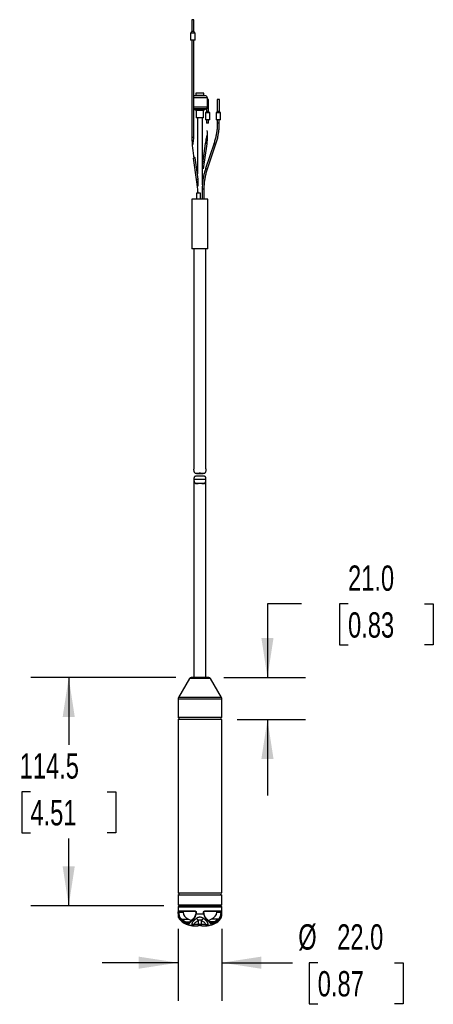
# Model space of a CAD drawing. Header units: millimetres. Extents: x 0 to 1676, y 0 to 1295.
# Tile 4 of 5: x 1101 to 1308, y 259 to 753. Entities that reach past the tile are written whole.
import ezdxf

# ---------------------------------------------------------------- set-up
doc = ezdxf.new("R2010")
doc.units = ezdxf.units.MM
doc.header["$LTSCALE"] = 6
doc.layers.add('DIMENSIONS', color=140, linetype='Continuous', lineweight=25)
doc.styles.add('SLDTEXTSTYLE0', font='TXT', dxfattribs={"width": 0.7})
doc.dimstyles.new('SLDDIMSTYLE0', dxfattribs={"dimtxt": 12.948047, "dimasz": 19.812, "dimexe": 0, "dimexo": 0.0625, "dimgap": 3.237012, "dimtad": 0, "dimtih": 1, "dimtoh": 1, "dimdec": 1, "dimrnd": 1e-09, "dimzin": 4, "dimdsep": 46, "dimtxsty": 'SLDTEXTSTYLE0', "dimsah": 1, "dimcen": 0.09, "dimadec": 0, "dimazin": 1, "dimtfac": 1, "dimtdec": 1, "dimtmove": 0, "dimatfit": 0, "dimfxl": 0, "dimfrac": 2, "dimtolj": 1, "dimtzin": 12, "dimarcsym": 0})
doc.dimstyles.new('SLDDIMSTYLE1', dxfattribs={"dimtxt": 12.948047, "dimasz": 19.812, "dimexe": 0, "dimexo": 0.0625, "dimgap": 3.237012, "dimtad": 0, "dimtih": 1, "dimtoh": 1, "dimdec": 1, "dimrnd": 1e-09, "dimzin": 12, "dimdsep": 46, "dimtxsty": 'SLDTEXTSTYLE0', "dimsah": 1, "dimcen": 0.09, "dimadec": 0, "dimazin": 3, "dimtfac": 1, "dimtdec": 1, "dimtofl": 0, "dimtmove": 0, "dimatfit": 3, "dimfxl": 0, "dimfrac": 2, "dimtolj": 1, "dimtzin": 12, "dimarcsym": 0})

# ---------------------------------------------------------------- blocks, each defined once
blk = doc.blocks.new('_D')
at = {"layer": 'DIMENSIONS'}
for p, q in [((1180.21, 296.9), (1180.21, 260.93)), ((1202.21, 296.9), (1202.21, 260.93)), ((1180.21, 279.98), (1142.11, 279.98)), ((1202.21, 279.98), (1237.69, 279.98)), ((1250.36, 279.98), (1246.01, 279.98)), ((1246.01, 279.98), (1246.01, 259.4)), ((1288.84, 279.98), (1293.19, 279.98)), ((1293.19, 279.98), (1293.19, 259.4)), ((1246.01, 259.4), (1250.36, 259.4)), ((1293.19, 259.4), (1288.84, 259.4))]:
    blk.add_line(p, q, dxfattribs=at)
for points in [[(1180.21, 279.98), (1160.39, 283.03), (1160.39, 276.93)], [(1202.21, 279.98), (1222.02, 276.93), (1222.02, 283.03)]]:
    blk.add_solid(points, dxfattribs=at)
at = {"layer": 'DIMENSIONS', "char_height": 12.7, "attachment_point": 1, "style": 'SLDTEXTSTYLE0'}
for s, insert in [('%%c', (1240.59, 299.25)), ('22.0', (1260.14, 299.25)), ('0.87', (1250.36, 275.77))]:
    blk.add_mtext(s, dxfattribs=dict(at, insert=insert))
blk = doc.blocks.new('_D_1')
at = {"layer": 'DIMENSIONS'}
for p, q in [((1179.16, 423.02), (1106.26, 423.02)), ((1125.31, 423.02), (1125.31, 389.24)), ((1106.07, 365.77), (1101.73, 365.77)), ((1101.73, 365.77), (1101.73, 345.19)), ((1144.55, 365.77), (1148.9, 365.77)), ((1148.9, 365.77), (1148.9, 345.19)), ((1101.73, 345.19), (1106.07, 345.19)), ((1125.31, 308.52), (1125.31, 342.29)), ((1148.9, 345.19), (1144.55, 345.19)), ((1173.09, 308.52), (1106.26, 308.52))]:
    blk.add_line(p, q, dxfattribs=at)
for points in [[(1125.31, 423.02), (1122.27, 403.2), (1128.36, 403.2)], [(1125.31, 308.52), (1128.36, 328.33), (1122.27, 328.33)]]:
    blk.add_solid(points, dxfattribs=at)
at = {"layer": 'DIMENSIONS', "char_height": 12.7, "attachment_point": 1, "style": 'SLDTEXTSTYLE0'}
for s, insert in [('114.5', (1100.69, 385.04)), ('4.51', (1106.07, 361.56))]:
    blk.add_mtext(s, dxfattribs=dict(at, insert=insert))
blk = doc.blocks.new('_D_2')
at = {"layer": 'DIMENSIONS'}
for p, q in [((1242.25, 459.96), (1225.11, 459.96)), ((1225.11, 459.96), (1225.11, 423.02)), ((1265.59, 459.96), (1261.24, 459.96)), ((1261.24, 459.96), (1261.24, 439.38)), ((1304.06, 459.96), (1308.41, 459.96)), ((1308.41, 459.96), (1308.41, 439.38)), ((1261.24, 439.38), (1265.59, 439.38)), ((1308.41, 439.38), (1304.06, 439.38)), ((1203.25, 423.02), (1244.16, 423.02)), ((1209.83, 402.02), (1244.16, 402.02)), ((1225.11, 402.02), (1225.11, 363.92))]:
    blk.add_line(p, q, dxfattribs=at)
for points in [[(1225.11, 423.02), (1228.16, 442.83), (1222.07, 442.83)], [(1225.11, 402.02), (1222.07, 382.2), (1228.16, 382.2)]]:
    blk.add_solid(points, dxfattribs=at)
at = {"layer": 'DIMENSIONS', "char_height": 12.7, "attachment_point": 1, "style": 'SLDTEXTSTYLE0'}
for s, insert in [('21.0', (1265.59, 479.23)), ('0.83', (1265.59, 455.75))]:
    blk.add_mtext(s, dxfattribs=dict(at, insert=insert))

msp = doc.modelspace()

# ---------------------------------------------------------------- linework, layer by layer
for p, q in [((1187.1, 753.02), (1187.1, 747.02)), ((1188.2, 753.02), (1187.1, 753.02)), ((1188.2, 747.02), (1188.2, 753.02)), ((1187.1, 747.02), (1186.55, 746.32)), ((1186.55, 746.32), (1186.55, 742.82)), ((1188.75, 746.32), (1186.55, 746.32)), ((1188.2, 747.02), (1187.1, 747.02)), ((1188.75, 746.32), (1188.2, 747.02)), ((1188.75, 742.82), (1188.75, 746.32)), ((1188.75, 742.82), (1186.55, 742.82)), ((1187.15, 742.82), (1187.15, 693.91)), ((1188.15, 693.91), (1188.15, 742.82)), ((1188.3, 714.8), (1188.15, 714.76)), ((1194.97, 713.77), (1188.15, 713.77)), ((1189.05, 714.94), (1188.3, 714.8)), ((1194.11, 714.8), (1188.3, 714.8)), ((1193.36, 714.94), (1189.05, 714.94)), ((1189.21, 716.13), (1189.21, 715.13)), ((1193.2, 716.13), (1189.21, 716.13)), ((1189.21, 715.13), (1193.2, 715.13)), ((1193.2, 715.13), (1193.2, 716.13)), ((1194.11, 714.8), (1193.36, 714.94)), ((1194.97, 709.18), (1194.97, 713.77)), ((1195.58, 713.02), (1194.97, 713.02)), ((1195.58, 707.02), (1195.58, 713.02)), ((1199.89, 713.02), (1199.89, 707.02)), ((1200.99, 713.02), (1199.89, 713.02)), ((1200.99, 707.02), (1200.99, 713.02)), ((1194.97, 709.18), (1188.15, 709.18)), ((1194.35, 708.26), (1188.15, 708.26)), ((1188.15, 708.22), (1189.04, 707.85)), ((1189.04, 707.85), (1193.37, 707.85)), ((1189.35, 707.39), (1189.35, 703.73)), ((1193.06, 707.39), (1189.35, 707.39)), ((1193.06, 703.73), (1193.06, 707.39)), ((1193.37, 707.85), (1194.35, 708.26)), ((1194.48, 707.02), (1193.93, 706.32)), ((1193.93, 706.32), (1193.93, 702.82)), ((1196.13, 706.32), (1193.93, 706.32)), ((1194.48, 708.32), (1194.48, 707.02)), ((1195.58, 707.02), (1194.48, 707.02)), ((1196.13, 706.32), (1195.58, 707.02)), ((1196.13, 702.82), (1196.13, 706.32)), ((1199.89, 707.02), (1199.34, 706.32)), ((1199.34, 706.32), (1199.34, 702.82)), ((1201.54, 706.32), (1199.34, 706.32)), ((1200.99, 707.02), (1199.89, 707.02)), ((1201.54, 706.32), (1200.99, 707.02)), ((1201.54, 702.82), (1201.54, 706.32)), ((1193.06, 703.73), (1189.35, 703.73)), ((1189.96, 703.73), (1189.96, 675.67)), ((1192.46, 670.18), (1192.46, 703.73)), ((1196.13, 702.82), (1193.93, 702.82)), ((1194.53, 702.82), (1194.53, 701.13)), ((1195.53, 701.13), (1195.53, 702.82)), ((1201.54, 702.82), (1199.34, 702.82)), ((1199.94, 702.82), (1199.94, 701.13)), ((1200.94, 701.13), (1200.94, 702.82)), ((1194.62, 701.13), (1194.53, 701.13)), ((1195.53, 701.13), (1194.62, 701.13)), ((1200.44, 701.13), (1199.94, 701.13)), ((1200.94, 701.13), (1200.44, 701.13)), ((1187.15, 693.91), (1187.15, 693.91)), ((1187.45, 693.91), (1187.15, 693.91)), ((1188.15, 693.91), (1187.45, 693.91)), ((1193.84, 690.93), (1192.46, 680.96)), ((1193.08, 678.21), (1194.83, 690.8)), ((1193.85, 690.94), (1193.84, 690.93)), ((1198.3, 691.02), (1194.07, 678.44)), ((1194.83, 690.8), (1194.84, 690.8)), ((1195.01, 678.12), (1199.25, 690.71)), ((1187.84, 683.58), (1189.33, 672.92)), ((1188.43, 683.82), (1188.23, 684.38)), ((1190.32, 673.06), (1188.83, 683.72)), ((1189.33, 672.91), (1189.33, 672.92)), ((1190.32, 673.06), (1190.32, 673.06)), ((1189.96, 667.96), (1189.96, 666.02)), ((1192.37, 668.02), (1192.37, 663.02)), ((1192.87, 668.02), (1192.37, 668.02)), ((1193.37, 668.02), (1192.87, 668.02)), ((1193.37, 663.02), (1193.37, 668.02)), ((1187.21, 663.02), (1187.21, 638.02)), ((1189.86, 663.02), (1187.21, 663.02)), ((1189.47, 666.02), (1189.47, 663.02)), ((1191.57, 666.02), (1189.47, 666.02)), ((1195.21, 663.02), (1189.86, 663.02)), ((1191.57, 663.02), (1191.57, 666.02)), ((1195.21, 638.02), (1195.21, 663.02)), ((1189.86, 638.02), (1187.21, 638.02)), ((1188.21, 638.02), (1188.21, 527.63)), ((1195.21, 638.02), (1189.86, 638.02)), ((1194.21, 527.66), (1194.21, 638.02)), ((1188.21, 527.41), (1188.22, 527.63)), ((1193.45, 523.98), (1188.96, 523.98)), ((1189.56, 525.38), (1192.87, 525.38)), ((1194.2, 527.66), (1194.2, 527.41)), ((1188.21, 522.66), (1188.21, 423.02)), ((1194.2, 522.41), (1188.21, 522.41)), ((1190.51, 520.44), (1188.99, 520.44)), ((1193.42, 520.44), (1191.85, 520.44)), ((1194.21, 423.02), (1194.21, 522.63)), ((1185.92, 422.52), (1180.41, 412.97)), ((1196.49, 422.52), (1185.92, 422.52)), ((1195.63, 423.02), (1186.78, 423.02)), ((1202, 412.97), (1196.49, 422.52)), ((1180.21, 412.22), (1180.21, 403.02)), ((1202.21, 412.22), (1180.21, 412.22)), ((1202, 412.97), (1180.41, 412.97)), ((1202.21, 403.02), (1202.21, 412.22)), ((1202.21, 403.02), (1180.21, 403.02)), ((1180.21, 402.02), (1180.21, 315.02)), ((1202.21, 402.02), (1180.21, 402.02)), ((1202.21, 315.02), (1202.21, 402.02)), ((1180.21, 315.02), (1191.21, 315.02)), ((1180.21, 314.02), (1180.21, 309.02)), ((1180.21, 314.02), (1191.21, 314.02)), ((1191.21, 315.02), (1202.21, 315.02)), ((1191.21, 314.02), (1202.21, 314.02)), ((1202.21, 309.02), (1202.21, 314.02)), ((1180.21, 309.02), (1180.71, 308.52)), ((1180.21, 309.02), (1191.21, 309.02)), ((1180.71, 308.52), (1180.21, 308.02)), ((1180.21, 308.02), (1180.21, 304.52)), ((1180.21, 308.02), (1183.43, 308.02)), ((1180.71, 308.52), (1191.21, 308.52)), ((1183.43, 308.02), (1202.21, 308.02)), ((1191.21, 309.02), (1202.21, 309.02)), ((1191.21, 308.52), (1201.71, 308.52)), ((1201.71, 308.52), (1202.21, 309.02)), ((1202.21, 308.02), (1201.71, 308.52)), ((1202.21, 304.52), (1202.21, 308.02)), ((1180.21, 304.52), (1180.37, 304.52)), ((1180.35, 305.25), (1180.35, 305.27)), ((1180.35, 305.25), (1180.78, 305.25)), ((1180.49, 302.74), (1180.6, 302.43)), ((1180.54, 306.02), (1188.5, 306.02)), ((1182.72, 305.27), (1180.78, 305.27)), ((1180.78, 305.25), (1180.78, 305.27)), ((1180.78, 305.25), (1182.72, 305.25)), ((1181.99, 301.78), (1185.55, 301.78)), ((1182.72, 305.27), (1182.72, 305.25)), ((1185.55, 301.78), (1186.97, 301.2)), ((1189.19, 305.25), (1189.12, 304.57)), ((1189.19, 305.25), (1189.12, 304.56)), ((1189.19, 305.27), (1189.19, 305.25)), ((1189.32, 304.52), (1193.09, 304.52)), ((1189.4, 305.27), (1189.4, 305.25)), ((1193.01, 305.25), (1193.01, 305.27)), ((1193.01, 305.25), (1193.22, 305.25)), ((1193.22, 305.25), (1193.22, 305.27)), ((1193.29, 304.56), (1193.22, 305.25)), ((1193.29, 304.57), (1193.22, 305.25)), ((1193.91, 306.02), (1201.87, 306.02)), ((1195.44, 301.2), (1196.86, 301.78)), ((1200.42, 301.78), (1196.86, 301.78)), ((1201.63, 305.27), (1199.69, 305.27)), ((1199.69, 305.25), (1199.69, 305.27)), ((1199.69, 305.25), (1201.63, 305.25)), ((1201.74, 305.8), (1201.63, 305.73)), ((1201.63, 305.27), (1201.63, 305.25)), ((1201.81, 302.43), (1201.92, 302.74)), ((1202.04, 304.52), (1202.21, 304.52)), ((1202.06, 305.27), (1202.06, 305.25)), ((1183.84, 300.48), (1186.31, 300.48)), ((1184.72, 299.08), (1187.31, 298.53)), ((1184.74, 299.09), (1184.75, 299.12)), ((1187.67, 298.52), (1189.68, 298.52)), ((1190.5, 299.19), (1188.32, 299.19)), ((1189.68, 298.52), (1189.68, 298.52)), ((1190.5, 299.19), (1190.5, 301.25)), ((1191.91, 301.25), (1191.91, 299.19)), ((1194.09, 299.19), (1191.91, 299.19)), ((1192.73, 298.52), (1194.74, 298.52)), ((1195.1, 298.53), (1197.68, 299.07)), ((1198.57, 300.48), (1196.1, 300.48)), ((1197.67, 299.08), (1197.66, 299.12))]:
    msp.add_line(p, q)
at = {"flags": 128}
for points in [[(1194.84, 690.8), (1194.8, 690.86), (1194.7, 690.93), (1194.54, 690.99), (1194.35, 691.02), (1194.16, 691.04), (1194, 691.02), (1193.89, 690.99), (1193.85, 690.94)], [(1198.76, 690.8), (1198.58, 690.86), (1198.43, 690.93), (1198.33, 690.99), (1198.3, 691.02), (1198.3, 691.02)], [(1188.83, 683.72), (1188.83, 683.72), (1188.8, 683.65), (1188.7, 683.59), (1188.54, 683.53), (1188.35, 683.49), (1188.16, 683.48)], [(1188.43, 683.82), (1188.52, 683.82), (1188.68, 683.81), (1188.79, 683.77), (1188.83, 683.72)], [(1193.08, 678.21), (1193.08, 678.21), (1193.05, 678.28), (1192.94, 678.34), (1192.79, 678.4), (1192.6, 678.44), (1192.46, 678.45)], [(1194.53, 678.21), (1194.35, 678.28), (1194.2, 678.34), (1194.1, 678.4), (1194.07, 678.44), (1194.07, 678.44)], [(1190.32, 673.06), (1190.32, 673.05), (1190.29, 672.99), (1190.18, 672.92), (1190.02, 672.87), (1189.83, 672.83), (1189.64, 672.82)]]:
    msp.add_lwpolyline(points, dxfattribs=at)
for centre, radius, start, end in [((1189.01, 715.13), 0.2, 280, 0), ((1193.4, 715.13), 0.2, 180, 260), ((1193.92, 713.77), 1.05, 0, 80), ((1188.85, 707.39), 0.5, 0, 67.6377), ((1193.56, 707.39), 0.5, 112.3623, 180), ((1193.97, 709.18), 1, 292.3623, 0), ((1199.18, 691.65), 0.947, 244.0413, 274.2647), ((1188.08, 683.79), 0.314, 220.2479, 283.9006), ((1194.95, 679.09), 0.971, 244.3086, 273.7535), ((1189.57, 673.14), 0.335, 224.0182, 282.5591), ((1186.78, 422.02), 1, 90, 150), ((1195.63, 422.02), 1, 30, 90), ((1181.71, 412.22), 1.5, 150, 180), ((1200.71, 412.22), 1.5, 0, 30), ((1180.36, 402.52), 0.5, 270, 90), ((1202.06, 402.52), 0.5, 90, 270), ((1180.36, 314.52), 0.5, 270, 90), ((1202.06, 314.52), 0.5, 90, 270), ((1186.2, 304.52), 6, 180, 196.8458), ((1180.79, 306.01), 0.246, 179.1216, 269.0939), ((1196.21, 304.52), 6, 343.1484, 360), ((1191.21, 297.16), 2.15, 70.7867, 109.2133)]:
    msp.add_arc(centre, radius, start, end)
for centre, major_axis, start_param, end_param in [((1183.43, 305.27), (0.707, 0), 1.570796, 3.141596), ((1188.38, 305.25), (-5.66, 0), 0, 1.047198), ((1194.03, 305.25), (5.66, 0), 5.235988, 6.283185), ((1198.98, 305.27), (-0.707, 0), 3.141593, 4.712389)]:
    msp.add_ellipse(centre, major_axis=major_axis, ratio=0.707107, start_param=start_param, end_param=end_param)
for points, knots in [([(1194.83, 690.79), (1194.95, 691.94), (1195.16, 694.12), (1195, 696.33), (1194.92, 697.37)], [0, 0, 0, 0, 0.528201, 1, 1, 1, 1]), ([(1199.94, 701.13), (1199.92, 700.14), (1199.88, 698.76), (1199.65, 696.73), (1199.37, 695), (1198.92, 693), (1198.51, 691.69), (1198.29, 691.03)], [0, 0, 0, 0, 0.286222, 0.402491, 0.595502, 0.79615, 1, 1, 1, 1]), ([(1199.23, 690.71), (1199.44, 691.36), (1199.9, 692.75), (1200.35, 694.78), (1200.66, 696.72), (1200.89, 698.78), (1200.92, 700.24), (1200.94, 701.13)], [0, 0, 0, 0, 0.194501, 0.416212, 0.587261, 0.750243, 1, 1, 1, 1]), ([(1187.15, 693.91), (1187.2, 692.14), (1187.31, 688.58), (1187.94, 685.18), (1188.25, 683.48)], [0, 0, 0, 0, 0.498825, 1, 1, 1, 1]), ([(1187.73, 690.44), (1187.78, 690.72), (1187.97, 691.86), (1188.07, 693.03), (1188.15, 693.91)], [0, 0, 0, 0, 0.239973, 1, 1, 1, 1]), ([(1194.82, 695.19), (1194.66, 694.63), (1194.28, 693.23), (1194.01, 691.79), (1193.85, 690.94)], [0, 0, 0, 0, 0.405467, 1, 1, 1, 1]), ([(1194.08, 678.43), (1193.87, 677.78), (1193.41, 676.39), (1192.96, 674.36), (1192.65, 672.42), (1192.42, 670.36), (1192.39, 668.9), (1192.37, 668.02)], [0, 0, 0, 0, 0.194508, 0.416216, 0.587265, 0.750245, 1, 1, 1, 1]), ([(1193.37, 668.02), (1193.39, 669), (1193.43, 670.38), (1193.66, 672.42), (1193.94, 674.14), (1194.39, 676.14), (1194.81, 677.45), (1195.02, 678.12)], [0, 0, 0, 0, 0.286218, 0.402485, 0.595493, 0.796138, 1, 1, 1, 1]), ([(1189.33, 672.91), (1189.56, 671.24), (1189.88, 668.97), (1190.08, 666.63), (1190.13, 666.02)], [0, 0, 0, 0, 0.7367733, 1, 1, 1, 1]), ([(1190.2, 669.52), (1190.24, 669.81), (1190.42, 670.96), (1190.36, 672.16), (1190.32, 673.06)], [0, 0, 0, 0, 0.254248, 1, 1, 1, 1]), ([(1188.96, 523.98), (1188.8, 523.94), (1188.66, 523.88), (1188.5, 523.76), (1188.45, 523.71), (1188.38, 523.6), (1188.34, 523.54), (1188.29, 523.4), (1188.27, 523.33), (1188.23, 523.17), (1188.22, 523.09), (1188.2, 522.82), (1188.2, 522.62), (1188.21, 522.41)], [0, 0, 0, 0, 0.25, 0.25, 0.375, 0.375, 0.5, 0.5, 0.625, 0.625, 0.75, 0.75, 1, 1, 1, 1]), ([(1188.99, 525.44), (1188.84, 525.53), (1188.71, 525.63), (1188.55, 525.82), (1188.51, 525.89), (1188.43, 526.04), (1188.39, 526.12), (1188.31, 526.37), (1188.27, 526.56), (1188.23, 526.97), (1188.22, 527.18), (1188.21, 527.41)], [0, 0, 0, 0, 0.25, 0.25, 0.375, 0.375, 0.5, 0.5, 0.75, 0.75, 1, 1, 1, 1]), ([(1193.42, 525.44), (1193.28, 525.4), (1193.12, 525.39), (1192.79, 525.38), (1192.6, 525.39), (1192.23, 525.42), (1192.03, 525.44), (1191.62, 525.46), (1191.41, 525.47), (1191, 525.47), (1190.79, 525.46), (1190.39, 525.44), (1190.19, 525.42), (1189.81, 525.39), (1189.63, 525.38), (1189.29, 525.39), (1189.13, 525.4), (1188.99, 525.44)], [0, 0, 0, 0, 0.125, 0.125, 0.25, 0.25, 0.375, 0.375, 0.5, 0.5, 0.625, 0.625, 0.75, 0.75, 0.875, 0.875, 1, 1, 1, 1]), ([(1194.2, 527.41), (1194.19, 527.18), (1194.18, 526.97), (1194.14, 526.56), (1194.1, 526.37), (1194.02, 526.12), (1193.98, 526.04), (1193.91, 525.89), (1193.86, 525.82), (1193.7, 525.63), (1193.57, 525.53), (1193.42, 525.44)], [0, 0, 0, 0, 0.25, 0.25, 0.5, 0.5, 0.625, 0.625, 0.75, 0.75, 1, 1, 1, 1]), ([(1194.2, 522.41), (1194.21, 522.62), (1194.21, 522.82), (1194.19, 523.09), (1194.18, 523.17), (1194.14, 523.33), (1194.12, 523.4), (1194.07, 523.54), (1194.04, 523.6), (1193.96, 523.71), (1193.91, 523.76), (1193.75, 523.88), (1193.62, 523.94), (1193.45, 523.98)], [0, 0, 0, 0, 0.25, 0.25, 0.375, 0.375, 0.5, 0.5, 0.625, 0.625, 0.75, 0.75, 1, 1, 1, 1]), ([(1188.21, 522.41), (1188.22, 522.18), (1188.23, 521.97), (1188.27, 521.56), (1188.31, 521.37), (1188.39, 521.12), (1188.43, 521.04), (1188.5, 520.89), (1188.55, 520.82), (1188.71, 520.63), (1188.84, 520.53), (1188.99, 520.44)], [0, 0, 0, 0, 0.25, 0.25, 0.5, 0.5, 0.625, 0.625, 0.75, 0.75, 1, 1, 1, 1]), ([(1188.99, 520.44), (1189.13, 520.4), (1189.29, 520.39), (1189.62, 520.38), (1189.81, 520.39), (1190.18, 520.42), (1190.38, 520.44), (1190.79, 520.46), (1191, 520.47), (1191.41, 520.47), (1191.62, 520.46), (1192.02, 520.44), (1192.22, 520.42), (1192.6, 520.39), (1192.78, 520.38), (1193.12, 520.39), (1193.28, 520.4), (1193.42, 520.44)], [0, 0, 0, 0, 0.125, 0.125, 0.25, 0.25, 0.375, 0.375, 0.5, 0.5, 0.625, 0.625, 0.75, 0.75, 0.875, 0.875, 1, 1, 1, 1]), ([(1193.42, 520.44), (1193.57, 520.53), (1193.7, 520.63), (1193.86, 520.82), (1193.9, 520.89), (1193.98, 521.04), (1194.02, 521.12), (1194.1, 521.37), (1194.14, 521.56), (1194.18, 521.97), (1194.19, 522.18), (1194.2, 522.41)], [0, 0, 0, 0, 0.25, 0.25, 0.375, 0.375, 0.5, 0.5, 0.75, 0.75, 1, 1, 1, 1]), ([(1180.35, 305.27), (1180.35, 305.29), (1180.35, 305.34), (1180.36, 305.42), (1180.36, 305.49), (1180.37, 305.56), (1180.37, 305.63), (1180.39, 305.71), (1180.4, 305.79), (1180.42, 305.87), (1180.44, 305.9), (1180.44, 305.92)], [0, 0, 0, 0, 0.087662, 0.174548, 0.261985, 0.351277, 0.443646, 0.571278, 0.703779, 0.849912, 1, 1, 1, 1]), ([(1180.35, 305.27), (1180.36, 305.27), (1180.38, 305.27), (1180.43, 305.27), (1180.48, 305.27), (1180.57, 305.27), (1180.63, 305.27), (1180.72, 305.27), (1180.75, 305.27), (1180.78, 305.27)], [0, 0, 0, 0, 0.25, 0.25, 0.5, 0.5, 0.75, 0.75, 1, 1, 1, 1]), ([(1180.37, 304.52), (1180.37, 304.58), (1180.36, 304.7), (1180.36, 304.88), (1180.35, 305.06), (1180.35, 305.19), (1180.35, 305.25)], [0, 0, 0, 0, 0.251088, 0.500972, 0.750369, 1, 1, 1, 1]), ([(1180.79, 304.56), (1180.76, 304.56), (1180.73, 304.57), (1180.64, 304.57), (1180.59, 304.57), (1180.49, 304.56), (1180.45, 304.55), (1180.39, 304.53), (1180.37, 304.52), (1180.37, 304.52)], [0, 0, 0, 0, 0.25, 0.25, 0.5, 0.5, 0.75, 0.75, 1, 1, 1, 1]), ([(1180.37, 304.52), (1180.37, 304.45), (1180.38, 304.3), (1180.4, 304.09), (1180.43, 303.87), (1180.47, 303.65), (1180.53, 303.42), (1180.59, 303.2), (1180.67, 302.97), (1180.76, 302.75), (1180.86, 302.54), (1180.99, 302.31), (1181.14, 302.07), (1181.31, 301.84), (1181.5, 301.62), (1181.63, 301.5), (1181.7, 301.44)], [0, 0, 0, 0, 0.0561501, 0.1140027, 0.1735312, 0.2347251, 0.2975887, 0.3621218, 0.428316, 0.4961642, 0.56566, 0.6367965, 0.7277568, 0.8186145, 0.9093628, 1, 1, 1, 1]), ([(1180.44, 305.92), (1180.45, 305.93), (1180.46, 305.96), (1180.48, 305.98), (1180.5, 306), (1180.52, 306.01), (1180.53, 306.02), (1180.54, 306.02)], [0, 0, 0, 0, 0.200153, 0.39875, 0.597272, 0.797204, 1, 1, 1, 1]), ([(1180.77, 305.7), (1180.75, 305.7), (1180.71, 305.69), (1180.64, 305.7), (1180.6, 305.71), (1180.53, 305.76), (1180.5, 305.79), (1180.46, 305.85), (1180.45, 305.89), (1180.44, 305.92)], [0, 0, 0, 0, 0.25, 0.25, 0.5, 0.5, 0.75, 0.75, 1, 1, 1, 1]), ([(1180.46, 302.78), (1180.46, 302.78), (1180.45, 302.8), (1180.47, 302.77), (1180.49, 302.74)], [0, 0, 0, 0, 0.05721, 1, 1, 1, 1]), ([(1180.81, 302.21), (1180.7, 302.38), (1180.51, 302.7), (1180.48, 302.75), (1180.46, 302.78)], [0, 0, 0, 0, 0.5219797, 1, 1, 1, 1]), ([(1180.6, 302.43), (1180.61, 302.42), (1180.62, 302.4), (1180.73, 302.22), (1180.88, 301.99), (1180.99, 301.84)], [0, 0, 0, 0, 0.2502023, 0.5002779, 1, 1, 1, 1]), ([(1180.6, 302.43), (1180.61, 302.42), (1180.62, 302.4), (1180.73, 302.22), (1180.88, 301.99), (1180.99, 301.84)], [0, 0, 0, 0, 0.2502096, 0.5003178, 1, 1, 1, 1]), ([(1180.78, 305.27), (1180.78, 305.36), (1180.78, 305.46), (1180.77, 305.61), (1180.77, 305.66), (1180.77, 305.7)], [0, 0, 0, 0, 0.5, 0.5, 1, 1, 1, 1]), ([(1181.99, 301.78), (1181.66, 302.07), (1181.36, 302.48), (1180.93, 303.44), (1180.81, 303.99), (1180.79, 304.56)], [0, 0, 0, 0, 0.5, 0.5, 1, 1, 1, 1]), ([(1184.75, 299.12), (1184.7, 299.15), (1184.58, 299.2), (1184.39, 299.29), (1184.17, 299.4), (1183.92, 299.53), (1183.52, 299.76), (1183.05, 300.05), (1182.57, 300.4), (1182.17, 300.72), (1181.82, 301.03), (1181.51, 301.33), (1181.24, 301.63), (1181, 301.92), (1180.87, 302.12), (1180.81, 302.21)], [0, 0, 0, 0, 0.029612, 0.065894, 0.108777, 0.158179, 0.214054, 0.345921, 0.450867, 0.544721, 0.637591, 0.729519, 0.820545, 0.910692, 1, 1, 1, 1]), ([(1180.99, 301.84), (1180.98, 301.85), (1180.89, 301.95), (1180.85, 302.09), (1180.81, 302.21)], [0, 0, 0, 0, 0.106717, 1, 1, 1, 1]), ([(1180.97, 301.86), (1181.36, 301.4), (1181.98, 300.67), (1183.34, 299.72), (1184.25, 299.29), (1184.73, 299.07)], [0, 0, 0, 0, 0.44158, 0.705632, 1, 1, 1, 1]), ([(1181.99, 301.78), (1181.96, 301.78), (1181.92, 301.78), (1181.85, 301.74), (1181.81, 301.71), (1181.74, 301.63), (1181.71, 301.59), (1181.69, 301.5), (1181.69, 301.46), (1181.7, 301.44)], [0, 0, 0, 0, 0.25, 0.25, 0.5, 0.5, 0.75, 0.75, 1, 1, 1, 1]), ([(1181.7, 301.44), (1181.75, 301.39), (1181.84, 301.31), (1182, 301.18), (1182.16, 301.05), (1182.33, 300.92), (1182.5, 300.79), (1182.67, 300.67), (1182.85, 300.55), (1183.04, 300.43), (1183.22, 300.31), (1183.41, 300.19), (1183.54, 300.12), (1183.61, 300.08)], [0, 0, 0, 0, 0.094981, 0.189162, 0.282529, 0.375077, 0.466804, 0.557713, 0.647807, 0.737084, 0.825546, 0.91319, 1, 1, 1, 1]), ([(1186.31, 300.08), (1186.33, 300.12), (1186.38, 300.19), (1186.47, 300.31), (1186.57, 300.43), (1186.68, 300.55), (1186.79, 300.67), (1186.91, 300.79), (1187.04, 300.92), (1187.18, 301.05), (1187.33, 301.18), (1187.49, 301.31), (1187.6, 301.39), (1187.66, 301.44)], [0, 0, 0, 0, 0.086804, 0.174443, 0.262902, 0.352176, 0.442269, 0.533179, 0.624906, 0.717456, 0.810827, 0.905013, 1, 1, 1, 1]), ([(1189.49, 302.21), (1189.43, 302.16), (1189.3, 302.07), (1189.11, 301.92), (1188.92, 301.78), (1188.74, 301.63), (1188.57, 301.48), (1188.4, 301.33), (1188.24, 301.18), (1188.09, 301.03), (1187.95, 300.88), (1187.81, 300.72), (1187.69, 300.57), (1187.52, 300.36), (1187.33, 300.05), (1187.18, 299.72), (1187.12, 299.45), (1187.12, 299.26), (1187.14, 299.16), (1187.15, 299.12)], [0, 0, 0, 0, 0.044551, 0.089309, 0.134276, 0.179456, 0.224856, 0.270481, 0.31633, 0.362408, 0.408723, 0.455277, 0.502075, 0.54913, 0.654379, 0.785951, 0.87534, 0.946799, 1, 1, 1, 1]), ([(1187.64, 301.78), (1187.62, 301.78), (1187.59, 301.78), (1187.55, 301.74), (1187.54, 301.71), (1187.54, 301.63), (1187.56, 301.58), (1187.6, 301.5), (1187.63, 301.46), (1187.66, 301.44)], [0, 0, 0, 0, 0.25, 0.25, 0.5, 0.5, 0.75, 0.75, 1, 1, 1, 1]), ([(1189.12, 304.57), (1189.05, 304.27), (1188.9, 303.69), (1188.55, 302.91), (1188.11, 302.22), (1187.74, 301.9), (1187.56, 301.74)], [0, 0, 0, 0, 0.251852, 0.502566, 0.751981, 1, 1, 1, 1]), ([(1187.66, 301.44), (1187.7, 301.47), (1187.79, 301.54), (1187.91, 301.65), (1188.03, 301.78), (1188.14, 301.9), (1188.26, 302.04), (1188.36, 302.18), (1188.5, 302.38), (1188.66, 302.65), (1188.83, 302.99), (1188.99, 303.35), (1189.12, 303.73), (1189.23, 304.12), (1189.29, 304.38), (1189.32, 304.52)], [0, 0, 0, 0, 0.051908, 0.103847, 0.155817, 0.207816, 0.259844, 0.311897, 0.363975, 0.470261, 0.576449, 0.682529, 0.788484, 0.89432, 1, 1, 1, 1]), ([(1188.5, 306.02), (1188.53, 306.02), (1188.6, 306.01), (1188.69, 306), (1188.79, 305.98), (1188.9, 305.94), (1189.04, 305.87), (1189.17, 305.77), (1189.28, 305.65), (1189.35, 305.52), (1189.39, 305.4), (1189.4, 305.31), (1189.4, 305.27)], [0, 0, 0, 0, 0.075665, 0.150761, 0.225939, 0.301846, 0.44008, 0.574172, 0.690433, 0.801787, 0.901818, 1, 1, 1, 1]), ([(1188.5, 306.02), (1188.5, 305.95), (1188.51, 305.88), (1188.53, 305.78), (1188.55, 305.77), (1188.56, 305.77)], [0, 0, 0, 0, 0.5, 0.5, 1, 1, 1, 1]), ([(1188.53, 305.8), (1188.62, 305.79), (1188.78, 305.76), (1188.99, 305.65), (1189.12, 305.5), (1189.18, 305.37), (1189.19, 305.3), (1189.19, 305.27)], [0, 0, 0, 0, 0.272183, 0.5352782, 0.7785499, 0.8911258, 1, 1, 1, 1]), ([(1189.19, 304.56), (1189.18, 304.56), (1189.15, 304.57), (1189.13, 304.57), (1189.12, 304.57), (1189.12, 304.57), (1189.12, 304.57)], [0, 0, 0, 0, 0.277693, 0.588572, 0.926503, 1, 1, 1, 1]), ([(1189.12, 304.57), (1189.12, 304.57), (1189.13, 304.56), (1189.16, 304.55), (1189.21, 304.54), (1189.26, 304.53), (1189.3, 304.52), (1189.32, 304.52)], [0, 0, 0, 0, 0.178663, 0.404607, 0.621261, 0.821119, 1, 1, 1, 1]), ([(1189.4, 305.27), (1189.38, 305.27), (1189.33, 305.27), (1189.27, 305.27), (1189.23, 305.27), (1189.2, 305.27), (1189.19, 305.27), (1189.19, 305.27), (1189.19, 305.27)], [0, 0, 0, 0, 0.194854, 0.389707, 0.584561, 0.779414, 0.974268, 1, 1, 1, 1]), ([(1189.4, 305.25), (1189.38, 305.25), (1189.33, 305.25), (1189.27, 305.25), (1189.23, 305.25), (1189.2, 305.25), (1189.19, 305.25), (1189.19, 305.25), (1189.19, 305.25)], [0, 0, 0, 0, 0.194854, 0.389707, 0.584561, 0.779414, 0.974268, 1, 1, 1, 1]), ([(1189.4, 305.25), (1189.4, 305.19), (1189.4, 305.06), (1189.38, 304.88), (1189.36, 304.7), (1189.33, 304.58), (1189.32, 304.52)], [0, 0, 0, 0, 0.249631, 0.499028, 0.748912, 1, 1, 1, 1]), ([(1192.92, 302.21), (1192.88, 302.24), (1192.79, 302.3), (1192.65, 302.39), (1192.51, 302.46), (1192.24, 302.59), (1191.82, 302.74), (1191.32, 302.79), (1190.92, 302.77), (1190.63, 302.73), (1190.33, 302.65), (1190.04, 302.53), (1189.75, 302.39), (1189.58, 302.27), (1189.49, 302.21)], [0, 0, 0, 0, 0.046235, 0.091201, 0.134891, 0.177287, 0.33793, 0.497257, 0.573772, 0.653209, 0.735566, 0.820818, 0.908987, 1, 1, 1, 1]), ([(1190.5, 301.25), (1190.36, 301.3), (1190.2, 301.41), (1189.84, 301.75), (1189.66, 301.97), (1189.49, 302.21)], [0, 0, 0, 0, 0.5, 0.5, 1, 1, 1, 1]), ([(1190.5, 301.25), (1190.6, 301.33), (1190.71, 301.39), (1190.95, 301.48), (1191.08, 301.51), (1191.33, 301.51), (1191.46, 301.48), (1191.7, 301.39), (1191.81, 301.33), (1191.91, 301.25)], [0, 0, 0, 0, 0.25, 0.25, 0.5, 0.5, 0.75, 0.75, 1, 1, 1, 1]), ([(1191.91, 301.25), (1192.05, 301.3), (1192.21, 301.41), (1192.57, 301.75), (1192.75, 301.97), (1192.92, 302.21)], [0, 0, 0, 0, 0.5, 0.5, 1, 1, 1, 1]), ([(1195.26, 299.12), (1195.27, 299.14), (1195.28, 299.2), (1195.29, 299.29), (1195.29, 299.4), (1195.27, 299.55), (1195.2, 299.8), (1195.05, 300.11), (1194.81, 300.47), (1194.55, 300.78), (1194.28, 301.08), (1193.97, 301.37), (1193.64, 301.66), (1193.29, 301.94), (1193.04, 302.12), (1192.92, 302.21)], [0, 0, 0, 0, 0.028233, 0.065008, 0.110237, 0.163809, 0.225653, 0.367213, 0.47136, 0.562583, 0.652516, 0.741195, 0.828654, 0.914916, 1, 1, 1, 1]), ([(1193.01, 305.27), (1193.01, 305.29), (1193.01, 305.33), (1193.02, 305.4), (1193.04, 305.46), (1193.07, 305.54), (1193.14, 305.65), (1193.24, 305.77), (1193.37, 305.87), (1193.54, 305.95), (1193.72, 306.01), (1193.85, 306.01), (1193.91, 306.02)], [0, 0, 0, 0, 0.049371, 0.098654, 0.148414, 0.199202, 0.311012, 0.427832, 0.561985, 0.700477, 0.850274, 1, 1, 1, 1]), ([(1193.01, 305.27), (1193.03, 305.27), (1193.08, 305.27), (1193.14, 305.27), (1193.18, 305.27), (1193.21, 305.27), (1193.22, 305.27), (1193.22, 305.27), (1193.22, 305.27)], [0, 0, 0, 0, 0.194854, 0.389707, 0.584561, 0.779414, 0.974268, 1, 1, 1, 1]), ([(1193.09, 304.52), (1193.08, 304.58), (1193.05, 304.7), (1193.03, 304.88), (1193.01, 305.06), (1193.01, 305.19), (1193.01, 305.25)], [0, 0, 0, 0, 0.251088, 0.500972, 0.750369, 1, 1, 1, 1]), ([(1193.09, 304.52), (1193.11, 304.52), (1193.15, 304.53), (1193.2, 304.54), (1193.25, 304.55), (1193.28, 304.56), (1193.29, 304.57), (1193.29, 304.57)], [0, 0, 0, 0, 0.183435, 0.388382, 0.610552, 0.842248, 1, 1, 1, 1]), ([(1193.09, 304.52), (1193.1, 304.45), (1193.13, 304.32), (1193.18, 304.13), (1193.23, 303.93), (1193.29, 303.73), (1193.36, 303.53), (1193.44, 303.32), (1193.52, 303.12), (1193.62, 302.92), (1193.74, 302.68), (1193.89, 302.41), (1194.08, 302.13), (1194.29, 301.87), (1194.51, 301.64), (1194.67, 301.5), (1194.75, 301.44)], [0, 0, 0, 0, 0.050757, 0.102983, 0.156663, 0.211781, 0.268333, 0.326322, 0.385745, 0.446601, 0.508883, 0.60737, 0.705732, 0.803959, 0.90206, 1, 1, 1, 1]), ([(1193.22, 305.26), (1193.22, 305.3), (1193.23, 305.36), (1193.28, 305.5), (1193.41, 305.64), (1193.63, 305.76), (1193.79, 305.79), (1193.88, 305.8)], [0, 0, 0, 0, 0.10889, 0.221321, 0.464396, 0.727587, 1, 1, 1, 1]), ([(1194.85, 301.74), (1194.67, 301.9), (1194.3, 302.22), (1193.86, 302.91), (1193.51, 303.69), (1193.36, 304.27), (1193.29, 304.57)], [0, 0, 0, 0, 0.2480696, 0.4975117, 0.7482129, 1, 1, 1, 1]), ([(1193.91, 306.02), (1193.91, 305.95), (1193.9, 305.89), (1193.88, 305.79), (1193.86, 305.77), (1193.85, 305.77)], [0, 0, 0, 0, 0.5, 0.5, 1, 1, 1, 1]), ([(1194.77, 301.78), (1194.79, 301.78), (1194.82, 301.78), (1194.86, 301.74), (1194.87, 301.71), (1194.87, 301.63), (1194.85, 301.59), (1194.81, 301.5), (1194.78, 301.46), (1194.75, 301.44)], [0, 0, 0, 0, 0.25, 0.25, 0.5, 0.5, 0.75, 0.75, 1, 1, 1, 1]), ([(1194.75, 301.44), (1194.81, 301.39), (1194.92, 301.31), (1195.08, 301.18), (1195.22, 301.05), (1195.36, 300.92), (1195.5, 300.8), (1195.62, 300.67), (1195.73, 300.55), (1195.84, 300.43), (1195.94, 300.31), (1196.02, 300.19), (1196.08, 300.12), (1196.1, 300.08)], [0, 0, 0, 0, 0.0948, 0.188852, 0.282133, 0.374626, 0.466324, 0.557228, 0.647347, 0.736692, 0.825264, 0.913039, 1, 1, 1, 1]), ([(1196.1, 300.48), (1195.95, 300.68), (1195.64, 301.08), (1195.12, 301.49), (1194.86, 301.7)], [0, 0, 0, 0, 0.496375, 1, 1, 1, 1]), ([(1197.65, 299.06), (1198.13, 299.28), (1199.04, 299.7), (1200.41, 300.65), (1201.03, 301.38), (1201.42, 301.84)], [0, 0, 0, 0, 0.2945453, 0.558617, 1, 1, 1, 1]), ([(1201.6, 302.21), (1201.57, 302.16), (1201.51, 302.06), (1201.39, 301.91), (1201.28, 301.76), (1201.15, 301.61), (1201.01, 301.45), (1200.85, 301.29), (1200.69, 301.13), (1200.52, 300.97), (1200.34, 300.81), (1200.15, 300.65), (1199.87, 300.43), (1199.44, 300.11), (1198.93, 299.78), (1198.46, 299.51), (1198.14, 299.35), (1197.88, 299.22), (1197.72, 299.15), (1197.66, 299.12)], [0, 0, 0, 0, 0.046258, 0.0928641, 0.1398208, 0.1871293, 0.2347953, 0.282822, 0.3312116, 0.3799718, 0.4291093, 0.4786272, 0.5285371, 0.6329205, 0.7745217, 0.8504092, 0.913402, 0.9633305, 1, 1, 1, 1]), ([(1198.8, 300.08), (1198.87, 300.12), (1199, 300.19), (1199.19, 300.31), (1199.37, 300.43), (1199.56, 300.55), (1199.74, 300.67), (1199.91, 300.8), (1200.08, 300.92), (1200.25, 301.05), (1200.41, 301.18), (1200.57, 301.31), (1200.66, 301.39), (1200.71, 301.44)], [0, 0, 0, 0, 0.086951, 0.174717, 0.263282, 0.352622, 0.442738, 0.533643, 0.625343, 0.71784, 0.811127, 0.905188, 1, 1, 1, 1]), ([(1201.62, 304.56), (1201.6, 303.99), (1201.48, 303.44), (1201.05, 302.48), (1200.75, 302.07), (1200.42, 301.78)], [0, 0, 0, 0, 0.5, 0.5, 1, 1, 1, 1]), ([(1200.42, 301.78), (1200.45, 301.78), (1200.49, 301.78), (1200.57, 301.74), (1200.61, 301.71), (1200.68, 301.63), (1200.7, 301.58), (1200.72, 301.5), (1200.72, 301.46), (1200.71, 301.44)], [0, 0, 0, 0, 0.25, 0.25, 0.5, 0.5, 0.75, 0.75, 1, 1, 1, 1]), ([(1200.71, 301.44), (1200.75, 301.47), (1200.83, 301.55), (1200.95, 301.67), (1201.06, 301.79), (1201.17, 301.93), (1201.27, 302.07), (1201.37, 302.22), (1201.46, 302.38), (1201.55, 302.55), (1201.65, 302.75), (1201.76, 303.02), (1201.86, 303.35), (1201.95, 303.71), (1202.02, 304.1), (1202.03, 304.38), (1202.04, 304.52)], [0, 0, 0, 0, 0.0544381, 0.1089304, 0.163461, 0.2180208, 0.2726102, 0.3272303, 0.3818811, 0.4365582, 0.491257, 0.5824658, 0.6789389, 0.7806836, 0.8877199, 1, 1, 1, 1]), ([(1201.42, 301.84), (1201.53, 301.99), (1201.68, 302.22), (1201.79, 302.4), (1201.8, 302.42), (1201.81, 302.43)], [0, 0, 0, 0, 0.4996822, 0.7497904, 1, 1, 1, 1]), ([(1201.42, 301.84), (1201.43, 301.85), (1201.52, 301.95), (1201.56, 302.09), (1201.6, 302.21)], [0, 0, 0, 0, 0.10082, 1, 1, 1, 1]), ([(1201.95, 302.78), (1201.95, 302.78), (1201.98, 302.83), (1201.88, 302.66), (1201.7, 302.36), (1201.6, 302.21)], [0, 0, 0, 0, 0.008167, 0.48682, 1, 1, 1, 1]), ([(1201.62, 304.56), (1201.65, 304.56), (1201.68, 304.57), (1201.77, 304.57), (1201.82, 304.57), (1201.92, 304.56), (1201.96, 304.55), (1202.02, 304.53), (1202.04, 304.52), (1202.04, 304.52)], [0, 0, 0, 0, 0.25, 0.25, 0.5, 0.5, 0.75, 0.75, 1, 1, 1, 1]), ([(1201.87, 306.02), (1201.87, 305.95), (1201.84, 305.88), (1201.74, 305.78), (1201.68, 305.77), (1201.63, 305.77)], [0, 0, 0, 0, 0.5, 0.5, 1, 1, 1, 1]), ([(1201.64, 305.72), (1201.64, 305.68), (1201.64, 305.63), (1201.63, 305.47), (1201.63, 305.37), (1201.63, 305.27)], [0, 0, 0, 0, 0.5, 0.5, 1, 1, 1, 1]), ([(1202.06, 305.27), (1202.04, 305.27), (1201.97, 305.27), (1201.8, 305.27), (1201.7, 305.27), (1201.63, 305.27)], [0, 0, 0, 0, 0.5, 0.5, 1, 1, 1, 1]), ([(1202.06, 305.25), (1202.05, 305.25), (1202.03, 305.25), (1201.98, 305.25), (1201.93, 305.25), (1201.84, 305.25), (1201.78, 305.25), (1201.69, 305.25), (1201.66, 305.25), (1201.63, 305.25)], [0, 0, 0, 0, 0.25, 0.25, 0.5, 0.5, 0.75, 0.75, 1, 1, 1, 1]), ([(1201.87, 306.02), (1201.88, 306.02), (1201.89, 306.01), (1201.91, 306), (1201.94, 305.98), (1201.96, 305.94), (1201.99, 305.87), (1202.02, 305.77), (1202.03, 305.65), (1202.05, 305.53), (1202.05, 305.4), (1202.06, 305.31), (1202.06, 305.27)], [0, 0, 0, 0, 0.075236, 0.14986, 0.224512, 0.299829, 0.438281, 0.572462, 0.689248, 0.801082, 0.90148, 1, 1, 1, 1]), ([(1202.06, 305.25), (1202.06, 305.19), (1202.06, 305.06), (1202.05, 304.88), (1202.05, 304.7), (1202.04, 304.58), (1202.04, 304.52)], [0, 0, 0, 0, 0.2496315, 0.4990283, 0.748912, 1, 1, 1, 1]), ([(1183.84, 300.48), (1183.82, 300.48), (1183.8, 300.46), (1183.74, 300.41), (1183.71, 300.37), (1183.65, 300.27), (1183.63, 300.22), (1183.61, 300.13), (1183.6, 300.1), (1183.61, 300.08)], [0, 0, 0, 0, 0.25, 0.25, 0.5, 0.5, 0.75, 0.75, 1, 1, 1, 1]), ([(1183.61, 300.08), (1183.66, 300.05), (1183.77, 299.99), (1183.93, 299.91), (1184.07, 299.85), (1184.18, 299.8), (1184.28, 299.76), (1184.43, 299.71), (1184.63, 299.65), (1184.88, 299.59), (1185.09, 299.56), (1185.22, 299.56), (1185.28, 299.56)], [0, 0, 0, 0, 0.102035, 0.192368, 0.27102, 0.338014, 0.393366, 0.437091, 0.596464, 0.743358, 0.877867, 1, 1, 1, 1]), ([(1185.38, 300.01), (1185.16, 300.01), (1184.9, 300.06), (1184.37, 300.22), (1184.1, 300.34), (1183.84, 300.48)], [0, 0, 0, 0, 0.5, 0.5, 1, 1, 1, 1]), ([(1187.67, 298.52), (1187.18, 298.52), (1186.69, 298.57), (1185.7, 298.77), (1185.22, 298.92), (1184.75, 299.12)], [0, 0, 0, 0, 0.5, 0.5, 1, 1, 1, 1]), ([(1185.38, 300.01), (1185.35, 300.01), (1185.32, 300), (1185.25, 299.95), (1185.23, 299.9), (1185.2, 299.78), (1185.2, 299.71), (1185.23, 299.62), (1185.26, 299.58), (1185.28, 299.56)], [0, 0, 0, 0, 0.25, 0.25, 0.5, 0.5, 0.75, 0.75, 1, 1, 1, 1]), ([(1185.28, 299.56), (1185.32, 299.56), (1185.38, 299.56), (1185.48, 299.57), (1185.58, 299.58), (1185.68, 299.61), (1185.78, 299.64), (1185.87, 299.68), (1185.99, 299.75), (1186.14, 299.87), (1186.25, 300), (1186.31, 300.08)], [0, 0, 0, 0, 0.068333, 0.1408, 0.217375, 0.298057, 0.382869, 0.471827, 0.56495, 0.729746, 1, 1, 1, 1]), ([(1186.17, 300.34), (1186.12, 300.28), (1186, 300.14), (1185.73, 300.04), (1185.5, 300.02), (1185.38, 300.01)], [0, 0, 0, 0, 0.2931987, 0.6620409, 1, 1, 1, 1]), ([(1186.31, 300.48), (1186.28, 300.48), (1186.24, 300.46), (1186.18, 300.4), (1186.16, 300.36), (1186.16, 300.26), (1186.18, 300.21), (1186.24, 300.13), (1186.27, 300.1), (1186.31, 300.08)], [0, 0, 0, 0, 0.25, 0.25, 0.5, 0.5, 0.75, 0.75, 1, 1, 1, 1]), ([(1188.32, 299.19), (1188.14, 299.13), (1187.94, 299.09), (1187.54, 299.06), (1187.34, 299.08), (1187.15, 299.12)], [0, 0, 0, 0, 0.5, 0.5, 1, 1, 1, 1]), ([(1187.15, 299.12), (1187.2, 298.92), (1187.27, 298.77), (1187.43, 298.57), (1187.54, 298.52), (1187.67, 298.52)], [0, 0, 0, 0, 0.5, 0.5, 1, 1, 1, 1]), ([(1187.67, 298.52), (1187.68, 298.52), (1187.72, 298.52), (1187.77, 298.54), (1187.83, 298.56), (1187.89, 298.6), (1187.95, 298.66), (1188.02, 298.73), (1188.09, 298.81), (1188.17, 298.92), (1188.24, 299.04), (1188.29, 299.14), (1188.32, 299.19)], [0, 0, 0, 0, 0.087161, 0.177027, 0.269661, 0.36514, 0.463535, 0.564865, 0.669149, 0.776421, 0.886698, 1, 1, 1, 1]), ([(1188.32, 299.19), (1188.32, 299.32), (1188.39, 299.48), (1188.61, 299.81), (1188.77, 299.99), (1189.36, 300.53), (1189.9, 300.9), (1190.5, 301.25)], [0, 0, 0, 0, 0.25, 0.25, 0.5, 0.5, 1, 1, 1, 1]), ([(1189.68, 298.52), (1189.71, 298.52), (1189.77, 298.52), (1189.87, 298.52), (1189.97, 298.53), (1190.08, 298.54), (1190.22, 298.56), (1190.41, 298.58), (1190.64, 298.62), (1190.8, 298.64), (1190.88, 298.65)], [0, 0, 0, 0, 0.092376, 0.184305, 0.276456, 0.369493, 0.46406, 0.638625, 0.816155, 1, 1, 1, 1]), ([(1190.88, 298.65), (1190.86, 298.67), (1190.82, 298.71), (1190.76, 298.77), (1190.7, 298.85), (1190.65, 298.93), (1190.59, 299.01), (1190.54, 299.1), (1190.51, 299.16), (1190.5, 299.19)], [0, 0, 0, 0, 0.162105, 0.317781, 0.467035, 0.609874, 0.746308, 0.876346, 1, 1, 1, 1]), ([(1191.91, 299.19), (1191.89, 299.15), (1191.86, 299.08), (1191.8, 298.98), (1191.74, 298.88), (1191.67, 298.8), (1191.6, 298.72), (1191.55, 298.67), (1191.53, 298.65)], [0, 0, 0, 0, 0.144831, 0.298374, 0.460649, 0.63167, 0.81145, 1, 1, 1, 1]), ([(1191.53, 298.65), (1191.65, 298.63), (1191.88, 298.6), (1192.21, 298.55), (1192.5, 298.52), (1192.65, 298.52), (1192.73, 298.52)], [0, 0, 0, 0, 0.273618, 0.536623, 0.770138, 1, 1, 1, 1]), ([(1191.91, 301.25), (1192.51, 300.9), (1193.05, 300.53), (1193.64, 299.99), (1193.8, 299.81), (1194.02, 299.48), (1194.09, 299.32), (1194.09, 299.19)], [0, 0, 0, 0, 0.5, 0.5, 0.75, 0.75, 1, 1, 1, 1]), ([(1194.09, 299.19), (1194.27, 299.13), (1194.46, 299.09), (1194.86, 299.06), (1195.07, 299.08), (1195.26, 299.12)], [0, 0, 0, 0, 0.5, 0.5, 1, 1, 1, 1]), ([(1194.09, 299.19), (1194.11, 299.15), (1194.15, 299.08), (1194.2, 298.99), (1194.25, 298.9), (1194.31, 298.83), (1194.36, 298.76), (1194.41, 298.71), (1194.46, 298.66), (1194.5, 298.62), (1194.55, 298.59), (1194.59, 298.56), (1194.63, 298.54), (1194.67, 298.53), (1194.71, 298.52), (1194.73, 298.52), (1194.74, 298.52)], [0, 0, 0, 0, 0.0812387, 0.1609286, 0.2390812, 0.3157018, 0.390796, 0.4643769, 0.5364546, 0.6070352, 0.6761231, 0.743735, 0.8099024, 0.8746534, 0.9380122, 1, 1, 1, 1]), ([(1197.66, 299.12), (1197.19, 298.92), (1196.71, 298.77), (1195.72, 298.57), (1195.23, 298.52), (1194.74, 298.52)], [0, 0, 0, 0, 0.5, 0.5, 1, 1, 1, 1]), ([(1194.74, 298.52), (1194.87, 298.52), (1194.98, 298.57), (1195.14, 298.77), (1195.21, 298.92), (1195.26, 299.12)], [0, 0, 0, 0, 0.5, 0.5, 1, 1, 1, 1]), ([(1196.1, 300.48), (1196.13, 300.48), (1196.17, 300.46), (1196.22, 300.41), (1196.24, 300.37), (1196.25, 300.27), (1196.23, 300.22), (1196.18, 300.13), (1196.14, 300.1), (1196.1, 300.08)], [0, 0, 0, 0, 0.25, 0.25, 0.5, 0.5, 0.75, 0.75, 1, 1, 1, 1]), ([(1196.1, 300.08), (1196.13, 300.05), (1196.17, 299.99), (1196.24, 299.91), (1196.3, 299.84), (1196.36, 299.8), (1196.49, 299.7), (1196.73, 299.59), (1197.13, 299.54), (1197.6, 299.59), (1198.03, 299.72), (1198.45, 299.89), (1198.67, 300.01), (1198.8, 300.08)], [0, 0, 0, 0, 0.052768, 0.098971, 0.138625, 0.171739, 0.198324, 0.364738, 0.504702, 0.642277, 0.805874, 0.883124, 1, 1, 1, 1]), ([(1197.04, 300.01), (1196.9, 300.03), (1196.64, 300.05), (1196.39, 300.16), (1196.28, 300.28), (1196.24, 300.33)], [0, 0, 0, 0, 0.4209046, 0.7650583, 1, 1, 1, 1]), ([(1198.57, 300.48), (1198.31, 300.34), (1198.04, 300.22), (1197.51, 300.06), (1197.25, 300.01), (1197.03, 300.01)], [0, 0, 0, 0, 0.5, 0.5, 1, 1, 1, 1]), ([(1198.57, 300.48), (1198.59, 300.48), (1198.62, 300.46), (1198.67, 300.4), (1198.7, 300.36), (1198.76, 300.26), (1198.78, 300.21), (1198.8, 300.13), (1198.81, 300.1), (1198.8, 300.08)], [0, 0, 0, 0, 0.25, 0.25, 0.5, 0.5, 0.75, 0.75, 1, 1, 1, 1])]:
    msp.add_open_spline(points, degree=3, knots=knots)
for points in [[(1180.77, 305.7), (1180.77, 305.75), (1180.78, 305.77), (1180.78, 305.77)], [(1180.78, 305.77), (1181.75, 305.77), (1184.74, 305.77), (1188.56, 305.77)], [(1180.79, 304.56), (1180.78, 304.78), (1180.78, 305.02), (1180.78, 305.25)], [(1183.84, 300.48), (1183.11, 300.9), (1182.48, 301.34), (1181.99, 301.78)], [(1187.64, 301.78), (1187.06, 301.34), (1186.6, 300.9), (1186.31, 300.48)], [(1193.85, 305.77), (1197.67, 305.77), (1200.66, 305.77), (1201.63, 305.77)], [(1200.42, 301.78), (1199.93, 301.34), (1199.3, 300.9), (1198.57, 300.48)], [(1201.63, 305.25), (1201.63, 305.02), (1201.63, 304.78), (1201.62, 304.56)], [(1201.63, 305.77), (1201.63, 305.77), (1201.63, 305.75), (1201.64, 305.72)], [(1190.84, 298.69), (1190.86, 298.65), (1190.87, 298.64), (1190.88, 298.65)], [(1191.53, 298.65), (1191.32, 298.68), (1191.09, 298.68), (1190.88, 298.65)], [(1191.53, 298.65), (1191.54, 298.64), (1191.55, 298.65), (1191.57, 298.69)]]:
    msp.add_open_spline(points, degree=3)

# ---------------------------------------------------------------- dimensions: what is measured, and where the dimension line sits
at = {"layer": 'DIMENSIONS'}
for base, p1, p2, dimstyle, picture, middle in [((1225.11, 402.02), (1195.63, 423.02), (1202.21, 402.02), 'SLDDIMSTYLE0', '_D_2', (1225.11, 459.96)), ((1125.31, 423.02), (1180.71, 308.52), (1186.78, 423.02), 'SLDDIMSTYLE1', '_D_1', (1125.31, 365.77))]:
    dim = msp.add_linear_dim(base=base, p1=p1, p2=p2, angle=90, dimstyle=dimstyle, dxfattribs=at)
    dim.commit()
    dim.dimension.update_dxf_attribs({"geometry": picture, "text_midpoint": middle, "dimtype": 160})
dim = msp.add_linear_dim(base=(1180.21, 279.98), p1=(1202.21, 304.52), p2=(1180.21, 304.52), text='%%c<>', dimstyle='SLDDIMSTYLE0', dxfattribs=at)
dim.commit()
dim.dimension.update_dxf_attribs({"geometry": '_D', "text_midpoint": (1269.6, 279.98), "dimtype": 160})

doc.saveas('drawing.dxf')
